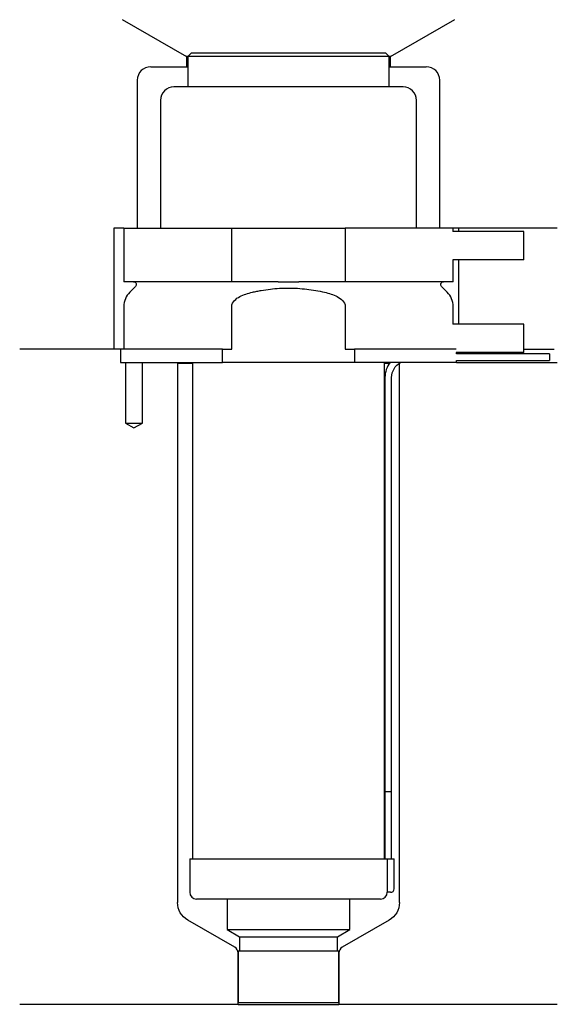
# Model space of a CAD drawing. Header units: millimetres. Extents: x 24 to 104, y 193 to 340.
import ezdxf

# ---------------------------------------------------------------- set-up
doc = ezdxf.new("R2010")
doc.units = ezdxf.units.MM
for name, color, linetype in [('201', 7, 'Continuous'), ('30', 7, 'Continuous'), ('32', 7, 'Continuous')]:
    doc.layers.add(name, color=color, linetype=linetype)

msp = doc.modelspace()

# ---------------------------------------------------------------- linework, layer by layer
at = {"layer": '201', "color": 113}
for p, q in [((39.52, 339.61), (49.05, 334.11)), ((79.45, 334.11), (88.98, 339.61)), ((49.05, 334.11), (49.05, 332.61)), ((49.25, 334.11), (49.05, 334.11)), ((79.45, 334.11), (79.25, 334.11)), ((79.45, 332.61), (79.45, 334.11)), ((43.75, 332.61), (49.05, 332.61)), ((49.05, 332.61), (49.25, 332.61)), ((79.25, 332.61), (79.45, 332.61)), ((79.45, 332.61), (84.75, 332.61)), ((41.75, 330.61), (41.75, 308.61)), ((86.75, 308.61), (86.75, 330.61)), ((38.25, 308.61), (38.25, 290.61)), ((39.75, 308.61), (38.25, 308.61)), ((104.25, 308.61), (88.75, 308.61)), ((89.55, 308.61), (89.55, 308.11)), ((89.55, 303.91), (89.55, 294.31)), ((39.25, 290.61), (24.25, 290.61)), ((38.25, 290.61), (24.25, 290.61)), ((39.25, 290.61), (39.25, 288.61)), ((99.25, 290.61), (103.8, 290.61)), ((99.25, 290.61), (103.8, 290.61)), ((40, 288.61), (40, 279.61)), ((42.5, 279.61), (42.5, 288.61)), ((47.65, 288.61), (47.75, 288.51)), ((80.75, 288.51), (80.76, 288.52)), ((89.25, 288.61), (104.25, 288.61)), ((47.75, 288.51), (47.75, 208.28)), ((47.75, 288.51), (49.95, 288.51)), ((78.55, 288.51), (79.3, 288.51)), ((80.74, 288.51), (80.75, 288.51)), ((80.75, 208.28), (80.75, 288.51)), ((40, 279.61), (41.25, 278.88)), ((41.25, 278.88), (42.5, 279.61)), ((56.24, 201.64), (49.25, 205.68)), ((79.25, 205.68), (72.25, 201.64)), ((56.74, 193.15), (56.74, 200.78)), ((71.75, 200.78), (71.75, 193.15)), ((56.74, 193.15), (24.25, 193.15)), ((56.74, 193.15), (71.75, 193.15)), ((104.25, 193.15), (71.75, 193.15))]:
    msp.add_line(p, q, dxfattribs=at)
for centre, radius, start, end in [((43.75, 330.61), 2, 90, 180), ((84.75, 330.61), 2, 0, 90), ((55.74, 200.78), 1, 0, 60), ((72.75, 200.78), 1, 120, 180)]:
    msp.add_arc(centre, radius, start, end, dxfattribs=at)
at = {"layer": '201', "color": 113, "extrusion": (0, 0, -1)}
for centre, start, end in [((-50.75, 208.28), 300, 360), ((-77.75, 208.28), 180, 240)]:
    msp.add_arc(centre, 3, start, end, dxfattribs=at)
at = {"layer": '30', "color": 113}
for p, q in [((49.75, 334.61), (49.25, 334.11)), ((79.25, 334.11), (49.25, 334.11)), ((49.25, 334.11), (49.25, 329.61)), ((78.75, 334.61), (49.75, 334.61)), ((79.25, 334.11), (78.75, 334.61)), ((79.25, 329.61), (79.25, 334.11)), ((81.3, 329.61), (47.2, 329.61)), ((45.2, 327.61), (45.2, 308.61)), ((83.3, 308.61), (83.3, 327.61)), ((39.75, 308.61), (39.75, 300.61)), ((39.75, 308.61), (55.81, 308.61)), ((55.81, 308.61), (72.69, 308.61)), ((55.81, 300.61), (55.81, 308.61)), ((88.75, 308.61), (72.69, 308.61)), ((72.69, 308.61), (72.69, 300.61)), ((88.75, 308.11), (88.75, 308.61)), ((88.75, 300.61), (88.75, 303.91)), ((55.81, 300.61), (39.75, 300.61)), ((62.73, 300.61), (55.81, 300.61)), ((72.69, 300.61), (65.77, 300.61)), ((88.75, 300.61), (72.69, 300.61)), ((41.48, 299.92), (40.63, 299.07)), ((87.87, 299.07), (87.02, 299.92)), ((39.75, 296.95), (39.75, 290.61)), ((55.81, 290.61), (55.81, 296.95)), ((72.69, 296.95), (72.69, 290.61)), ((88.75, 294.31), (88.75, 296.95)), ((39.25, 290.61), (39.25, 288.61)), ((54.45, 290.61), (39.25, 290.61)), ((54.45, 290.61), (55.81, 290.61)), ((54.45, 288.61), (54.45, 290.61)), ((72.69, 290.61), (74.05, 290.61)), ((89.22, 290.61), (74.05, 290.61)), ((74.05, 290.61), (74.05, 288.61)), ((89.25, 289.91), (89.25, 290.11)), ((39.25, 288.61), (54.45, 288.61)), ((40, 288.61), (40, 279.61)), ((42.5, 279.61), (42.5, 288.61)), ((49.95, 288.61), (49.95, 214.81)), ((74.05, 288.61), (54.45, 288.61)), ((89.25, 288.61), (74.05, 288.61)), ((78.55, 214.81), (78.55, 288.61)), ((103.1, 289.91), (89.25, 289.91)), ((89.25, 288.61), (89.25, 288.91)), ((89.25, 288.91), (103.1, 288.91)), ((103.1, 289.91), (103.1, 288.91)), ((78.6, 286.41), (78.6, 224.81)), ((79.6, 224.81), (79.6, 286.41)), ((40, 279.61), (42.5, 279.61)), ((78.6, 224.81), (79.6, 224.81)), ((78.6, 224.81), (78.6, 214.81)), ((78.6, 224.81), (79.6, 224.81)), ((79.6, 214.81), (79.6, 224.81)), ((49.55, 214.81), (49.55, 209.81)), ((49.55, 214.81), (78.93, 214.81)), ((78.93, 214.81), (78.93, 210.31)), ((78.93, 214.81), (79.95, 214.81)), ((79.95, 210.31), (79.95, 214.81)), ((79.45, 209.81), (78.95, 209.81)), ((77.95, 208.81), (50.55, 208.81)), ((55.1, 208.81), (55.1, 204.27)), ((73.4, 204.27), (73.4, 208.81)), ((55.1, 204.27), (73.4, 204.27)), ((55.1, 204.27), (56.94, 203.21)), ((71.55, 203.21), (73.4, 204.27)), ((56.94, 203.21), (56.94, 201.11)), ((56.94, 203.21), (71.55, 203.21)), ((71.55, 201.11), (71.55, 203.21)), ((56.74, 201.11), (71.75, 201.11)), ((56.74, 201.11), (56.74, 193.41)), ((71.75, 193.41), (71.75, 201.11)), ((56.74, 193.41), (71.75, 193.41))]:
    msp.add_line(p, q, dxfattribs=at)
for centre, radius, start, end in [((47.2, 327.61), 2, 90, 180), ((81.3, 327.61), 2, 0, 90), ((42.75, 296.95), 3, 135, 180), ((85.75, 296.95), 3, 0, 45), ((82.1, 286.41), 3.5, 141.0539, 180), ((50.55, 209.81), 1, 180, 270), ((77.95, 209.81), 1, -90, 0), ((79.45, 210.31), 0.5, -90, 0)]:
    msp.add_arc(centre, radius, start, end, dxfattribs=at)
at = {"layer": '30', "color": 113, "extrusion": (0, 0, -1)}
for centre, radius, start, end in [((-41.2, 300.21), 0.4, 90, 225), ((-87.3, 300.21), 0.4, -45, 90), ((-82.1, 286.41), 2.5, 0, 61.6416)]:
    msp.add_arc(centre, radius, start, end, dxfattribs=at)
at = {"layer": '30', "color": 113}
for points, knots in [([(62.73, 300.61), (63.23, 300.61), (63.74, 300.6), (64.27, 300.6), (64.3, 300.6), (64.37, 300.6), (64.46, 300.6), (64.68, 300.6), (64.87, 300.6), (65.26, 300.61), (65.51, 300.61), (65.77, 300.61)], [0, 0, 0, 0, 0.5, 0.5, 0.53125, 0.53125, 0.5625, 0.625, 0.75, 0.75, 1, 1, 1, 1]), ([(55.81, 296.95), (55.81, 297.28), (55.98, 297.59), (56.44, 298.08), (56.71, 298.27), (57.59, 298.73), (58.23, 298.92), (58.87, 299.07)], [0, 0, 0, 0, 0.25, 0.25, 0.5, 0.5, 1, 1, 1, 1]), ([(58.87, 299.07), (59.09, 299.12), (59.31, 299.17), (59.76, 299.26), (59.98, 299.3), (60.65, 299.41), (61.1, 299.48), (62.44, 299.64), (63.34, 299.69), (64.7, 299.69), (65.15, 299.68), (66.06, 299.62), (66.51, 299.58), (67.86, 299.43), (68.75, 299.27), (69.63, 299.07)], [0, 0, 0, 0, 0.0625, 0.0625, 0.125, 0.125, 0.25, 0.25, 0.5, 0.5, 0.625, 0.625, 0.75, 0.75, 1, 1, 1, 1]), ([(69.63, 299.07), (70.27, 298.92), (70.91, 298.73), (71.79, 298.26), (72.07, 298.07), (72.52, 297.59), (72.69, 297.28), (72.69, 296.95)], [0, 0, 0, 0, 0.5, 0.5, 0.75, 0.75, 1, 1, 1, 1]), ([(78.93, 210.31), (78.93, 210.25), (78.93, 210.19), (78.93, 210.09), (78.93, 210.04), (78.93, 209.95), (78.93, 209.92), (78.94, 209.86), (78.94, 209.83), (78.94, 209.82), (78.94, 209.81), (78.94, 209.81)], [0, 0, 0, 0, 0.20806, 0.20806, 0.416347, 0.416347, 0.62495, 0.62495, 0.835236, 0.835236, 1, 1, 1, 1])]:
    msp.add_open_spline(points, degree=3, knots=knots, dxfattribs=at)
at = {"layer": '32', "color": 113}
for p, q in [((99.25, 308.11), (88.72, 308.11)), ((99.25, 303.91), (99.25, 308.11)), ((99.25, 303.91), (88.72, 303.91)), ((99.25, 294.31), (88.72, 294.31)), ((99.25, 290.11), (99.25, 294.31)), ((99.25, 290.11), (89.22, 290.11))]:
    msp.add_line(p, q, dxfattribs=at)

doc.saveas('drawing.dxf')
